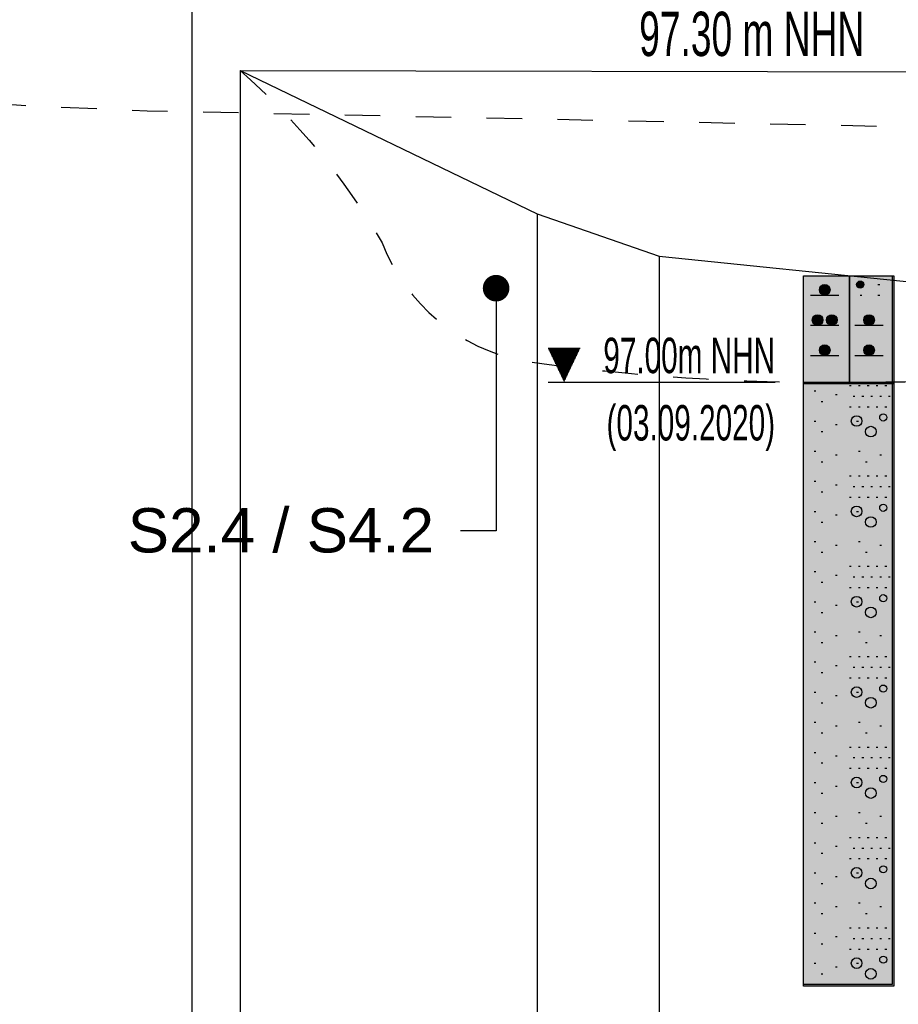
# Model space of a CAD drawing. Header units: metres. Extents: x -17 to 824, y 89 to 134.
# Tile 41 of 80: x 397.4 to 399.87, y 95.24 to 98.02. Entities that reach past the tile are written whole.
import ezdxf
from ezdxf import colors
from ezdxf.entities.mleader import LeaderData, LeaderLine
from ezdxf.enums import TextEntityAlignment as Align
from ezdxf.math import Vec2, Vec3

# ---------------------------------------------------------------- set-up
doc = ezdxf.new("R2010")
doc.units = ezdxf.units.M
doc.linetypes.add('ACAD_ISO03W100', pattern=[30, 12, -18])
for name, color, linetype in [('BG_GT_DC_RKS', 249, 'Continuous'), ('BG_GT_SCHICHT', 3, 'ACAD_ISO03W100'), ('BG_GT_TE', 6, 'Continuous'), ('BW_Z_BEM', 52, 'Continuous'), ('P_TO_GEW', 242, 'Continuous'), ('P_TO_NUTZ_WASSER', 152, 'Continuous')]:
    doc.layers.add(name, color=color, linetype=linetype)
doc.styles.add('ARI025_V_50', font='arial.ttf', dxfattribs={"height": 0.125})
doc.styles.get("Standard").update_dxf_attribs({"font": 'arial.ttf'})

# ---------------------------------------------------------------- blocks, each defined once
blk = doc.blocks.new('QP5-RKS-2A')
for p, q in [((-0.0026, 0), (0, 0)), ((-0.0026, -0.0061), (-0.0026, 0)), ((-0.0026, 0), (0.0024, 0)), ((-0.0026, -0.04), (-0.0026, 0)), ((0, 0), (0, -0.0061)), ((0, 0), (0.0025, 0)), ((0, -0.0061), (0, 0)), ((0.0024, 0), (0.0024, -0.04)), ((0.0025, 0), (0.0025, -0.0061)), ((-0.001566, -0.00055), (-0.001234, -0.00055)), ((0.0004, -0.0005), (0.0008, -0.0005)), ((0.000406, -0.00045), (0.000794, -0.00045)), ((0.000406, -0.00055), (0.000794, -0.00055)), ((0.000427, -0.0004), (0.000773, -0.0004)), ((0.000468, -0.00035), (0.000732, -0.00035)), ((0.0016, -0.0005), (0.0017, -0.0005)), ((-0.0022, -0.0011), (-0.0006, -0.0011)), ((-0.0017, -0.0008), (-0.0011, -0.0008)), ((-0.001696, -0.00075), (-0.001104, -0.00075)), ((-0.001696, -0.00085), (-0.001104, -0.00085)), ((-0.001683, -0.0007), (-0.001117, -0.0007)), ((-0.001683, -0.0009), (-0.001117, -0.0009)), ((-0.00166, -0.00065), (-0.00114, -0.00065)), ((-0.00166, -0.00095), (-0.00114, -0.00095)), ((-0.001624, -0.0006), (-0.001176, -0.0006)), ((-0.001624, -0.001), (-0.001176, -0.001)), ((-0.001566, -0.00105), (-0.001234, -0.00105)), ((0.000427, -0.0006), (0.000773, -0.0006)), ((0.000468, -0.00065), (0.000732, -0.00065)), ((0.0006, -0.0011), (0.0007, -0.0011)), ((0.0016, -0.0011), (0.0017, -0.0011)), ((-0.0021, -0.0025), (-0.0015, -0.0025)), ((-0.002096, -0.00245), (-0.001504, -0.00245)), ((-0.002096, -0.00255), (-0.001504, -0.00255)), ((-0.002083, -0.0024), (-0.001517, -0.0024)), ((-0.002083, -0.0026), (-0.001517, -0.0026)), ((-0.00206, -0.00235), (-0.00154, -0.00235)), ((-0.00206, -0.00265), (-0.00154, -0.00265)), ((-0.002024, -0.0023), (-0.001576, -0.0023)), ((-0.002024, -0.0027), (-0.001576, -0.0027)), ((-0.001966, -0.00225), (-0.001634, -0.00225)), ((-0.001966, -0.00275), (-0.001634, -0.00275)), ((-0.0013, -0.0025), (-0.0007, -0.0025)), ((-0.001296, -0.00245), (-0.000704, -0.00245)), ((-0.001296, -0.00255), (-0.000704, -0.00255)), ((-0.001283, -0.0024), (-0.000717, -0.0024)), ((-0.001283, -0.0026), (-0.000717, -0.0026)), ((-0.00126, -0.00235), (-0.00074, -0.00235)), ((-0.00126, -0.00265), (-0.00074, -0.00265)), ((-0.001224, -0.0023), (-0.000776, -0.0023)), ((-0.001224, -0.0027), (-0.000776, -0.0027)), ((-0.001166, -0.00225), (-0.000834, -0.00225)), ((-0.001166, -0.00275), (-0.000834, -0.00275)), ((0.0008, -0.0025), (0.0014, -0.0025)), ((0.000804, -0.00245), (0.001396, -0.00245)), ((0.000804, -0.00255), (0.001396, -0.00255)), ((0.000817, -0.0024), (0.001383, -0.0024)), ((0.000817, -0.0026), (0.001383, -0.0026)), ((0.00084, -0.00235), (0.00136, -0.00235)), ((0.00084, -0.00265), (0.00136, -0.00265)), ((0.000876, -0.0023), (0.001324, -0.0023)), ((0.000876, -0.0027), (0.001324, -0.0027)), ((0.000934, -0.00225), (0.001266, -0.00225)), ((0.000934, -0.00275), (0.001266, -0.00275)), ((-0.0022, -0.0028), (-0.0006, -0.0028)), ((0.0003, -0.0028), (0.0019, -0.0028)), ((-0.0017, -0.0042), (-0.0011, -0.0042)), ((-0.001696, -0.00415), (-0.001104, -0.00415)), ((-0.001696, -0.00425), (-0.001104, -0.00425)), ((-0.001683, -0.0041), (-0.001117, -0.0041)), ((-0.001683, -0.0043), (-0.001117, -0.0043)), ((-0.00166, -0.00405), (-0.00114, -0.00405)), ((-0.00166, -0.00435), (-0.00114, -0.00435)), ((-0.001624, -0.004), (-0.001176, -0.004)), ((-0.001624, -0.0044), (-0.001176, -0.0044)), ((-0.001566, -0.00395), (-0.001234, -0.00395)), ((0.0008, -0.0042), (0.0014, -0.0042)), ((0.000804, -0.00415), (0.001396, -0.00415)), ((0.000804, -0.00425), (0.001396, -0.00425)), ((0.000817, -0.0041), (0.001383, -0.0041)), ((0.000817, -0.0043), (0.001383, -0.0043)), ((0.00084, -0.00405), (0.00136, -0.00405)), ((0.00084, -0.00435), (0.00136, -0.00435)), ((0.000876, -0.004), (0.001324, -0.004)), ((0.000876, -0.0044), (0.001324, -0.0044)), ((0.000934, -0.00395), (0.001266, -0.00395)), ((-0.0022, -0.0045), (-0.0006, -0.0045)), ((-0.001566, -0.00445), (-0.001234, -0.00445)), ((0.0003, -0.0045), (0.0019, -0.0045)), ((0.000934, -0.00445), (0.001266, -0.00445)), ((-0.0026, -0.006), (0.0025, -0.006)), ((-0.0026, -0.0401), (-0.0026, -0.006)), ((0, -0.0061), (-0.0026, -0.0061)), ((0.0025, -0.0061), (0, -0.0061)), ((0.0025, -0.006), (0.0025, -0.0401)), ((-0.002, -0.0065), (-0.0019, -0.0065)), ((0, -0.0062), (0.0001, -0.0062)), ((0.0005, -0.0062), (0.0006, -0.0062)), ((0.001, -0.0062), (0.0011, -0.0062)), ((0.0015, -0.0062), (0.0016, -0.0062)), ((0.002, -0.0062), (0.0021, -0.0062)), ((-0.0016, -0.0071), (-0.0015, -0.0071)), ((-0.0008, -0.0067), (-0.0007, -0.0067)), ((0.0002, -0.0068), (0.0003, -0.0068)), ((0.0007, -0.0068), (0.0008, -0.0068)), ((0.0012, -0.0068), (0.0013, -0.0068)), ((0.0017, -0.0068), (0.0018, -0.0068)), ((0.0022, -0.0068), (0.0023, -0.0068)), ((0, -0.0074), (0.0001, -0.0074)), ((0.0005, -0.0074), (0.0006, -0.0074)), ((0.001, -0.0074), (0.0011, -0.0074)), ((0.0015, -0.0074), (0.0016, -0.0074)), ((0.002, -0.0074), (0.0021, -0.0074)), ((-0.002, -0.0082), (-0.0019, -0.0082)), ((0.0004, -0.0082), (0.0005, -0.0082)), ((-0.0016, -0.0088), (-0.0015, -0.0088)), ((-0.0008, -0.0084), (-0.0007, -0.0084)), ((-0.002, -0.0099), (-0.0019, -0.0099)), ((0.0005, -0.0099), (0.0006, -0.0099)), ((-0.0016, -0.0105), (-0.0015, -0.0105)), ((-0.0008, -0.0101), (-0.0007, -0.0101)), ((0.0009, -0.0105), (0.001, -0.0105)), ((0.0017, -0.0101), (0.0018, -0.0101)), ((-0.002, -0.0116), (-0.0019, -0.0116)), ((0, -0.0113), (0.0001, -0.0113)), ((0.0005, -0.0113), (0.0006, -0.0113)), ((0.001, -0.0113), (0.0011, -0.0113)), ((0.0015, -0.0113), (0.0016, -0.0113)), ((0.002, -0.0113), (0.0021, -0.0113)), ((-0.0016, -0.0122), (-0.0015, -0.0122)), ((-0.0008, -0.0118), (-0.0007, -0.0118)), ((0.0002, -0.0119), (0.0003, -0.0119)), ((0.0007, -0.0119), (0.0008, -0.0119)), ((0.0012, -0.0119), (0.0013, -0.0119)), ((0.0017, -0.0119), (0.0018, -0.0119)), ((0.0022, -0.0119), (0.0023, -0.0119)), ((0, -0.0125), (0.0001, -0.0125)), ((0.0005, -0.0125), (0.0006, -0.0125)), ((0.001, -0.0125), (0.0011, -0.0125)), ((0.0015, -0.0125), (0.0016, -0.0125)), ((0.002, -0.0125), (0.0021, -0.0125)), ((-0.002, -0.0133), (-0.0019, -0.0133)), ((0.0004, -0.0133), (0.0005, -0.0133)), ((-0.0008, -0.0135), (-0.0007, -0.0135)), ((-0.0016, -0.0139), (-0.0015, -0.0139)), ((-0.002, -0.015), (-0.0019, -0.015)), ((0.0005, -0.015), (0.0006, -0.015)), ((-0.0008, -0.0152), (-0.0007, -0.0152)), ((0.0017, -0.0152), (0.0018, -0.0152)), ((-0.0016, -0.0156), (-0.0015, -0.0156)), ((0.0009, -0.0156), (0.001, -0.0156)), ((0, -0.0164), (0.0001, -0.0164)), ((0.0005, -0.0164), (0.0006, -0.0164)), ((0.001, -0.0164), (0.0011, -0.0164)), ((0.0015, -0.0164), (0.0016, -0.0164)), ((0.002, -0.0164), (0.0021, -0.0164)), ((-0.002, -0.0167), (-0.0019, -0.0167)), ((-0.0008, -0.0169), (-0.0007, -0.0169)), ((0.0002, -0.017), (0.0003, -0.017)), ((0.0007, -0.017), (0.0008, -0.017)), ((0.0012, -0.017), (0.0013, -0.017)), ((0.0017, -0.017), (0.0018, -0.017)), ((0.0022, -0.017), (0.0023, -0.017)), ((-0.0016, -0.0173), (-0.0015, -0.0173)), ((0, -0.0176), (0.0001, -0.0176)), ((0.0005, -0.0176), (0.0006, -0.0176)), ((0.001, -0.0176), (0.0011, -0.0176)), ((0.0015, -0.0176), (0.0016, -0.0176)), ((0.002, -0.0176), (0.0021, -0.0176)), ((-0.002, -0.0184), (-0.0019, -0.0184)), ((-0.0008, -0.0186), (-0.0007, -0.0186)), ((0.0004, -0.0184), (0.0005, -0.0184)), ((-0.0016, -0.019), (-0.0015, -0.019)), ((-0.002, -0.0201), (-0.0019, -0.0201)), ((-0.0008, -0.0203), (-0.0007, -0.0203)), ((0.0005, -0.0201), (0.0006, -0.0201)), ((0.0017, -0.0203), (0.0018, -0.0203)), ((-0.0016, -0.0207), (-0.0015, -0.0207)), ((0.0009, -0.0207), (0.001, -0.0207)), ((0, -0.0215), (0.0001, -0.0215)), ((0.0005, -0.0215), (0.0006, -0.0215)), ((0.001, -0.0215), (0.0011, -0.0215)), ((0.0015, -0.0215), (0.0016, -0.0215)), ((0.002, -0.0215), (0.0021, -0.0215)), ((-0.002, -0.0218), (-0.0019, -0.0218)), ((-0.0008, -0.022), (-0.0007, -0.022)), ((0.0002, -0.0221), (0.0003, -0.0221)), ((0.0007, -0.0221), (0.0008, -0.0221)), ((0.0012, -0.0221), (0.0013, -0.0221)), ((0.0017, -0.0221), (0.0018, -0.0221)), ((0.0022, -0.0221), (0.0023, -0.0221)), ((-0.0016, -0.0224), (-0.0015, -0.0224)), ((0, -0.0227), (0.0001, -0.0227)), ((0.0005, -0.0227), (0.0006, -0.0227)), ((0.001, -0.0227), (0.0011, -0.0227)), ((0.0015, -0.0227), (0.0016, -0.0227)), ((0.002, -0.0227), (0.0021, -0.0227)), ((-0.002, -0.0235), (-0.0019, -0.0235)), ((-0.0008, -0.0237), (-0.0007, -0.0237)), ((0.0004, -0.0235), (0.0005, -0.0235)), ((-0.0016, -0.0241), (-0.0015, -0.0241)), ((-0.002, -0.0252), (-0.0019, -0.0252)), ((-0.0008, -0.0254), (-0.0007, -0.0254)), ((0.0005, -0.0252), (0.0006, -0.0252)), ((0.0017, -0.0254), (0.0018, -0.0254)), ((-0.0016, -0.0258), (-0.0015, -0.0258)), ((0.0009, -0.0258), (0.001, -0.0258)), ((0, -0.0266), (0.0001, -0.0266)), ((0.0005, -0.0266), (0.0006, -0.0266)), ((0.001, -0.0266), (0.0011, -0.0266)), ((0.0015, -0.0266), (0.0016, -0.0266)), ((0.002, -0.0266), (0.0021, -0.0266)), ((-0.002, -0.0269), (-0.0019, -0.0269)), ((-0.0008, -0.0271), (-0.0007, -0.0271)), ((0.0002, -0.0272), (0.0003, -0.0272)), ((0.0007, -0.0272), (0.0008, -0.0272)), ((0.0012, -0.0272), (0.0013, -0.0272)), ((0.0017, -0.0272), (0.0018, -0.0272)), ((0.0022, -0.0272), (0.0023, -0.0272)), ((-0.0016, -0.0275), (-0.0015, -0.0275)), ((0, -0.0278), (0.0001, -0.0278)), ((0.0005, -0.0278), (0.0006, -0.0278)), ((0.001, -0.0278), (0.0011, -0.0278)), ((0.0015, -0.0278), (0.0016, -0.0278)), ((0.002, -0.0278), (0.0021, -0.0278)), ((-0.002, -0.0286), (-0.0019, -0.0286)), ((-0.0008, -0.0288), (-0.0007, -0.0288)), ((0.0004, -0.0286), (0.0005, -0.0286)), ((-0.0016, -0.0292), (-0.0015, -0.0292)), ((-0.002, -0.0303), (-0.0019, -0.0303)), ((-0.0008, -0.0305), (-0.0007, -0.0305)), ((0.0005, -0.0303), (0.0006, -0.0303)), ((0.0017, -0.0305), (0.0018, -0.0305)), ((-0.0016, -0.0309), (-0.0015, -0.0309)), ((0.0009, -0.0309), (0.001, -0.0309)), ((-0.002, -0.032), (-0.0019, -0.032)), ((-0.0008, -0.0322), (-0.0007, -0.0322)), ((0, -0.0317), (0.0001, -0.0317)), ((0.0005, -0.0317), (0.0006, -0.0317)), ((0.001, -0.0317), (0.0011, -0.0317)), ((0.0015, -0.0317), (0.0016, -0.0317)), ((0.002, -0.0317), (0.0021, -0.0317)), ((-0.0016, -0.0326), (-0.0015, -0.0326)), ((0.0002, -0.0323), (0.0003, -0.0323)), ((0.0007, -0.0323), (0.0008, -0.0323)), ((0.0012, -0.0323), (0.0013, -0.0323)), ((0.0017, -0.0323), (0.0018, -0.0323)), ((0.0022, -0.0323), (0.0023, -0.0323)), ((0, -0.0329), (0.0001, -0.0329)), ((0.0005, -0.0329), (0.0006, -0.0329)), ((0.001, -0.0329), (0.0011, -0.0329)), ((0.0015, -0.0329), (0.0016, -0.0329)), ((0.002, -0.0329), (0.0021, -0.0329)), ((-0.002, -0.0337), (-0.0019, -0.0337)), ((0.0004, -0.0337), (0.0005, -0.0337)), ((-0.0016, -0.0343), (-0.0015, -0.0343)), ((-0.0008, -0.0339), (-0.0007, -0.0339)), ((-0.002, -0.0354), (-0.0019, -0.0354)), ((0.0005, -0.0354), (0.0006, -0.0354)), ((-0.0016, -0.036), (-0.0015, -0.036)), ((-0.0008, -0.0356), (-0.0007, -0.0356)), ((0.0009, -0.036), (0.001, -0.036)), ((0.0017, -0.0356), (0.0018, -0.0356)), ((-0.002, -0.0371), (-0.0019, -0.0371)), ((0, -0.0368), (0.0001, -0.0368)), ((0.0005, -0.0368), (0.0006, -0.0368)), ((0.001, -0.0368), (0.0011, -0.0368)), ((0.0015, -0.0368), (0.0016, -0.0368)), ((0.002, -0.0368), (0.0021, -0.0368)), ((-0.0016, -0.0377), (-0.0015, -0.0377)), ((-0.0008, -0.0373), (-0.0007, -0.0373)), ((0.0002, -0.0374), (0.0003, -0.0374)), ((0.0007, -0.0374), (0.0008, -0.0374)), ((0.0012, -0.0374), (0.0013, -0.0374)), ((0.0017, -0.0374), (0.0018, -0.0374)), ((0.0022, -0.0374), (0.0023, -0.0374)), ((0, -0.038), (0.0001, -0.038)), ((0.0005, -0.038), (0.0006, -0.038)), ((0.001, -0.038), (0.0011, -0.038)), ((0.0015, -0.038), (0.0016, -0.038)), ((0.002, -0.038), (0.0021, -0.038)), ((-0.002, -0.0388), (-0.0019, -0.0388)), ((0.0004, -0.0388), (0.0005, -0.0388)), ((-0.0016, -0.0394), (-0.0015, -0.0394)), ((-0.0008, -0.039), (-0.0007, -0.039)), ((0.0024, -0.04), (-0.0026, -0.04)), ((0.0025, -0.0401), (-0.0026, -0.0401))]:
    blk.add_line(p, q)
at = {"color": 160}
for p, q in [((-0.0152, -0.0041), (-0.017, -0.0041)), ((-0.015224, -0.00415), (-0.016976, -0.00415)), ((-0.015247, -0.0042), (-0.016953, -0.0042)), ((-0.015271, -0.00425), (-0.016929, -0.00425)), ((-0.015295, -0.0043), (-0.016905, -0.0043)), ((-0.015318, -0.00435), (-0.016882, -0.00435)), ((-0.015342, -0.0044), (-0.016858, -0.0044)), ((-0.015366, -0.00445), (-0.016834, -0.00445)), ((-0.015389, -0.0045), (-0.016811, -0.0045)), ((-0.015413, -0.00455), (-0.016787, -0.00455)), ((-0.015437, -0.0046), (-0.016763, -0.0046)), ((-0.015461, -0.00465), (-0.016739, -0.00465)), ((-0.015484, -0.0047), (-0.016716, -0.0047)), ((-0.015508, -0.00475), (-0.016692, -0.00475)), ((-0.015532, -0.0048), (-0.016668, -0.0048)), ((-0.015555, -0.00485), (-0.016645, -0.00485)), ((-0.015579, -0.0049), (-0.016621, -0.0049)), ((-0.015603, -0.00495), (-0.016597, -0.00495)), ((-0.015626, -0.005), (-0.016574, -0.005)), ((-0.01565, -0.00505), (-0.01655, -0.00505)), ((-0.015674, -0.0051), (-0.016526, -0.0051)), ((-0.015697, -0.00515), (-0.016503, -0.00515)), ((-0.015721, -0.0052), (-0.016479, -0.0052)), ((-0.015745, -0.00525), (-0.016455, -0.00525)), ((-0.015768, -0.0053), (-0.016432, -0.0053)), ((-0.015792, -0.00535), (-0.016408, -0.00535)), ((-0.015816, -0.0054), (-0.016384, -0.0054)), ((-0.015839, -0.00545), (-0.016361, -0.00545)), ((-0.015863, -0.0055), (-0.016337, -0.0055)), ((-0.015887, -0.00555), (-0.016313, -0.00555)), ((-0.017, -0.006), (-0.0042, -0.006)), ((-0.015911, -0.0056), (-0.016289, -0.0056)), ((-0.015934, -0.00565), (-0.016266, -0.00565)), ((-0.015958, -0.0057), (-0.016242, -0.0057)), ((-0.015982, -0.00575), (-0.016218, -0.00575)), ((-0.016005, -0.0058), (-0.016195, -0.0058)), ((-0.016029, -0.00585), (-0.016171, -0.00585)), ((-0.016053, -0.0059), (-0.016147, -0.0059)), ((-0.016076, -0.00595), (-0.016124, -0.00595))]:
    blk.add_line(p, q, dxfattribs=at)
for centre, radius in [((-0.0014, -0.0008), 0.0003), ((0.0006, -0.0005), 0.0002), ((-0.0018, -0.0025), 0.0003), ((-0.001, -0.0025), 0.0003), ((0.0011, -0.0025), 0.0003), ((-0.0014, -0.0042), 0.0003), ((0.0011, -0.0042), 0.0003), ((0.0004, -0.0082), 0.0003), ((0.0019, -0.008), 0.0002), ((0.0012, -0.0088), 0.0003), ((0.0004, -0.0133), 0.0003), ((0.0019, -0.0131), 0.0002), ((0.0012, -0.0139), 0.0003), ((0.0004, -0.0184), 0.0003), ((0.0019, -0.0182), 0.0002), ((0.0012, -0.019), 0.0003), ((0.0004, -0.0235), 0.0003), ((0.0019, -0.0233), 0.0002), ((0.0012, -0.0241), 0.0003), ((0.0004, -0.0286), 0.0003), ((0.0019, -0.0284), 0.0002), ((0.0012, -0.0292), 0.0003), ((0.0019, -0.0335), 0.0002), ((0.0004, -0.0337), 0.0003), ((0.0012, -0.0343), 0.0003), ((0.0004, -0.0388), 0.0003), ((0.0019, -0.0386), 0.0002), ((0.0012, -0.0394), 0.0003)]:
    blk.add_circle(centre, radius)
at = {"color": 200}
blk.add_solid([(-0.0026, 0), (0, 0), (-0.0026, -0.0061), (0, -0.0061)], dxfattribs=at)
at = {"color": 81}
blk.add_solid([(0, 0), (0.0025, 0), (0, -0.0061), (0.0025, -0.0061)], dxfattribs=at)
at = {"color": 33}
blk.add_solid([(-0.0026, -0.006), (0.0025, -0.006), (-0.0026, -0.0401), (0.0025, -0.0401)], dxfattribs=at)
at = {"width": 0.6}
blk.add_text('  97.30 m NHN', height=0.0025, dxfattribs=at).set_placement((-0.0061, 0.0124), align=Align.CENTER)
at = {"color": 160, "width": 0.6}
for s, p in [('97.00m NHN', (-0.0042, -0.0055)), ('(03.09.2020)', (-0.0042, -0.0093))]:
    blk.add_text(s, height=0.002, dxfattribs=at).set_placement(p, align=Align.RIGHT)
blk = doc.blocks.new('_Dot')
at = {"color": 0, "linetype": 'ByBlock', "lineweight": -2}
blk.add_line((-0.5, 0), (-1, 0), dxfattribs=at)
at = {"color": 0, "linetype": 'ByBlock', "const_width": 0.5}
blk.add_lwpolyline([(-0.25, 0, 1), (0.25, 0, 1)], format="xyb", close=True, dxfattribs=at)

msp = doc.modelspace()

# ---------------------------------------------------------------- linework, layer by layer
at = {"layer": 'BG_GT_SCHICHT', "ltscale": 0.005, "flags": 128}
for points in [[(392.069, 99.5814, -0.100754), (392.7406, 99.2909, 0.136439), (397.7555, 97.7657), (401.3475, 97.69, -0.002114), (410.8069, 97.6, 0.001903), (413.96, 97.57), (416.5203, 97.57, 0.129543), (417.9633, 97.955, -0.129543), (419.4062, 98.34), (424.4375, 98.34), (429.9287, 98.34)], [(398.0171, 97.879, -0.080724), (398.4177, 97.393, 0.260623), (398.8182, 97.0593, 0.038578), (399.7335, 97, 0.02739), (400.5776, 97.0427, 0.211563), (401.039, 97.3151), (401.22, 97.5875)]]:
    msp.add_lwpolyline(points, format="xyb", dxfattribs=at)
at = {"layer": 'BW_Z_BEM'}
for p, q in [((397.8808, 99.7322), (397.8808, 93)), ((398.0171, 97.879), (398.0171, 93)), ((398.0171, 97.879), (398.0171, 93)), ((398.8547, 97.4751), (398.8547, 93)), ((399.1993, 97.3553), (399.1993, 93))]:
    msp.add_line(p, q, dxfattribs=at)
at = {"layer": 'P_TO_GEW', "color": 245, "true_color": 0x994c5f, "flags": 128}
msp.add_lwpolyline([(398.0171, 97.879), (398.8547, 97.4751), (399.1993, 97.3553), (399.9149, 97.2821), (400, 97.2906), (400.3881, 97.3293), (400.5878, 97.3387), (400.9377, 97.452), (401.8076, 97.8786)], dxfattribs=at)
at = {"layer": 'P_TO_NUTZ_WASSER', "flags": 128}
msp.add_lwpolyline([(398.0171, 97.879), (400, 97.8752), (400.9317, 97.8735), (401.8076, 97.8786)], dxfattribs=at)

# ---------------------------------------------------------------- block references
at = {"layer": 'BG_GT_DC_RKS', "xscale": 50, "yscale": 50, "zscale": 50}
msp.add_blockref('QP5-RKS-2A', (399.736, 97.3), dxfattribs=at)

# ---------------------------------------------------------------- leaders
at = {"layer": 'BG_GT_TE'}
ml = msp.add_multileader_mtext('Standard', dxfattribs=at)
ml.set_content('S2.4 / S4.2', color=256, style='ARI025_V_50')
ml.set_leader_properties(color=256, linetype='ByLayer', lineweight=-1)
ml.set_arrow_properties(name='DOT')
ml.build(insert=Vec2(0, 0))
ml.multileader.update_dxf_attribs({"dogleg_length": 0.1, "arrow_head_size": 0.075})
ctx = ml.context
ctx.base_point, ctx.char_height, ctx.arrow_head_size, ctx.landing_gap_size, ctx.plane_origin = Vec3(397.6422, 96.5805), 0.125, 0.075, 0.075, Vec3(398.7392, 97.2648)
ctx.text_align_type = 2
notes = []
notes.append((ctx, [(0, (1, 1, 0), (398.7392, 96.5805), (-1, 0), 0.1, [(0, [(398.7392, 97.2648)], 0, [])])]))
ctx.mtext.insert, ctx.mtext.alignment, ctx.mtext.flow_direction = Vec3(398.5642, 96.6441), 3, 5
for ctx, leaders in notes:
    for number, flags, end, landing, length, lines in leaders:
        leader = LeaderData()
        leader.index, (leader.has_last_leader_line, leader.has_dogleg_vector, leader.attachment_direction) = number, flags
        leader.last_leader_point, leader.dogleg_vector, leader.dogleg_length = Vec3(end), Vec3(landing), length
        for number, points, colour, breaks in lines:
            line = LeaderLine()
            line.index, line.vertices, line.color, line.breaks = number, Vec3.list(points), colors.encode_raw_color(colour), breaks
            leader.lines.append(line)
        ctx.leaders.append(leader)

doc.saveas('drawing.dxf')
